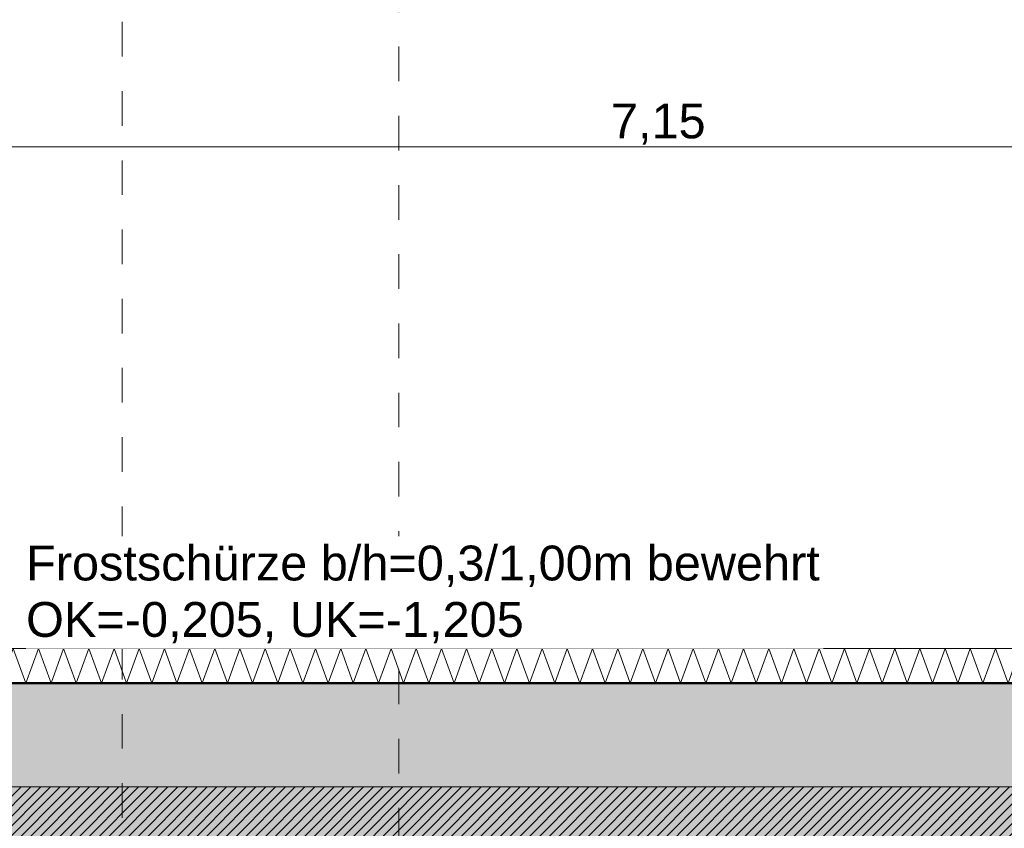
# Model space of a CAD drawing. Header units: metres. Extents: x -273 to 6, y -183 to 13.
# Tile 233 of 256: x -71.84 to -69, y -28.42 to -26.08. Entities that reach past the tile are written whole.
import ezdxf

# ---------------------------------------------------------------- set-up
doc = ezdxf.new("R2010")
doc.units = ezdxf.units.M
doc.header["$LTSCALE"] = 0.05
doc.header["$PDMODE"] = 1
doc.header["$PDSIZE"] = -2
doc.linetypes.add('ISO-03 Gestrichelt mit Abstand-3', pattern=[1.524, 0.6096, -0.9144])
doc.layers.get('0').update_dxf_attribs({"lineweight": 25})
for name, color, linetype, lineweight, true_color in [('00 -Bauelemente -Dämmung innen', 7, 'Continuous', 9, 0xff7fe6), ('30 -32 Gründung-4 Frostschürze', 7, 'Continuous', 9, 0x66aaff), ('70 -72 Beschriftung- 1 Beschriftung allgemein', 7, 'Continuous', 9, 0xff6633), ('70 -76 Bemaßung- 2 Allgemein', 7, 'Continuous', 5, 0x6666cc)]:
    doc.layers.add(name, color=color, linetype=linetype, lineweight=lineweight, true_color=true_color)
doc.layers.add('30 -35 Decken- 2 Beläge- Dämmung', color=7, linetype='Continuous', lineweight=9)
doc.layers.add('Keine', color=7, linetype='Continuous', lineweight=9)
doc.styles.add('Arial', font='arial.ttf')
doc.dimstyles.new('k+k_klein', dxfattribs={"dimtxt": 0.100689, "dimasz": 0.05302, "dimexe": 0.05, "dimexo": 0.15, "dimgap": 0.005, "dimtad": 1, "dimdec": 3, "dimtxsty": 'Arial', "dimblk": 'VW_SLASH-2', "dimblk1": 'VW_SLASH-2', "dimblk2": 'VW_SLASH-2', "dimcen": 0, "dimdle": 0.025, "dimadec": 3, "dimazin": 0, "dimtfac": 0.75, "dimtdec": 3, "dimtix": 1, "dimtmove": 0, "dimatfit": 0, "dimldrblk": 'VW_FILLEDARROW', "dimfxl": 0.1, "dimfxlon": 1, "dimfrac": 2, "dimtolj": 1, "dimarcsym": 0})

# ---------------------------------------------------------------- blocks, each defined once
blk = doc.blocks.new('Gruppe-614')
at = {"color": 255, "linetype": 'Continuous', "lineweight": 5}
blk.add_wipeout([(-73.571, -27.997), (-67.671, -27.997), (-67.671, -27.897), (-73.571, -27.897)], dxfattribs=at).dxf.layer = '00 -Bauelemente -Dämmung innen'
blk = doc.blocks.new('Gruppe-615')
at = {"layer": '00 -Bauelemente -Dämmung innen', "color": 7, "transparency": 33554687, "flags": 128}
blk.add_lwpolyline([(-73.571, -27.997), (-73.5346, -27.897), (-73.4982, -27.997), (-73.4618, -27.897), (-73.4254, -27.997), (-73.389, -27.897), (-73.3526, -27.997), (-73.3162, -27.897), (-73.2798, -27.997), (-73.2434, -27.897), (-73.207, -27.997), (-73.1706, -27.897), (-73.1342, -27.997), (-73.0978, -27.897), (-73.0614, -27.997), (-73.025, -27.897), (-72.9886, -27.997), (-72.9523, -27.897), (-72.9159, -27.997), (-72.8795, -27.897), (-72.8431, -27.997), (-72.8067, -27.897), (-72.7703, -27.997), (-72.7339, -27.897), (-72.6975, -27.997), (-72.6611, -27.897), (-72.6247, -27.997), (-72.5883, -27.897), (-72.5519, -27.997), (-72.5155, -27.897), (-72.4791, -27.997), (-72.4427, -27.897), (-72.4063, -27.997), (-72.3699, -27.897), (-72.3335, -27.997), (-72.2971, -27.897), (-72.2607, -27.997), (-72.2243, -27.897), (-72.1879, -27.997), (-72.1515, -27.897), (-72.1151, -27.997), (-72.0787, -27.897), (-72.0423, -27.997), (-72.0059, -27.897), (-71.9695, -27.997), (-71.9331, -27.897), (-71.8967, -27.997), (-71.8603, -27.897), (-71.8239, -27.997), (-71.7875, -27.897), (-71.7511, -27.997), (-71.7148, -27.897), (-71.6784, -27.997), (-71.642, -27.897), (-71.6056, -27.997), (-71.5692, -27.897), (-71.5328, -27.997), (-71.4964, -27.897), (-71.46, -27.997), (-71.4236, -27.897), (-71.3872, -27.997), (-71.3508, -27.897), (-71.3144, -27.997), (-71.278, -27.897), (-71.2416, -27.997), (-71.2052, -27.897), (-71.1688, -27.997), (-71.1324, -27.897), (-71.096, -27.997), (-71.0596, -27.897), (-71.0232, -27.997), (-70.9868, -27.897), (-70.9504, -27.997), (-70.914, -27.897), (-70.8776, -27.997), (-70.8412, -27.897), (-70.8048, -27.997), (-70.7684, -27.897), (-70.732, -27.997), (-70.6956, -27.897), (-70.6592, -27.997), (-70.6228, -27.897), (-70.5864, -27.997), (-70.55, -27.897), (-70.5136, -27.997), (-70.4773, -27.897), (-70.4409, -27.997), (-70.4045, -27.897), (-70.3681, -27.997), (-70.3317, -27.897), (-70.2953, -27.997), (-70.2589, -27.897), (-70.2225, -27.997), (-70.1861, -27.897), (-70.1497, -27.997), (-70.1133, -27.897), (-70.0769, -27.997), (-70.0405, -27.897), (-70.0041, -27.997), (-69.9677, -27.897), (-69.9313, -27.997), (-69.8949, -27.897), (-69.8585, -27.997), (-69.8221, -27.897), (-69.7857, -27.997), (-69.7493, -27.897), (-69.7129, -27.997), (-69.6765, -27.897), (-69.6401, -27.997), (-69.6037, -27.897), (-69.5673, -27.997), (-69.5309, -27.897), (-69.4945, -27.997), (-69.4581, -27.897), (-69.4217, -27.997), (-69.3853, -27.897), (-69.3489, -27.997), (-69.3125, -27.897), (-69.2762, -27.997), (-69.2398, -27.897), (-69.2034, -27.997), (-69.167, -27.897), (-69.1306, -27.997), (-69.0942, -27.897), (-69.0578, -27.997), (-69.0214, -27.897), (-68.985, -27.997), (-68.9486, -27.897), (-68.9122, -27.997), (-68.8758, -27.897), (-68.8394, -27.997), (-68.803, -27.897), (-68.7666, -27.997), (-68.7302, -27.897), (-68.6938, -27.997), (-68.6574, -27.897), (-68.621, -27.997), (-68.5846, -27.897), (-68.5482, -27.997), (-68.5118, -27.897), (-68.4754, -27.997), (-68.439, -27.897), (-68.4026, -27.997), (-68.3662, -27.897), (-68.3298, -27.997), (-68.2934, -27.897), (-68.257, -27.997), (-68.2206, -27.897), (-68.1842, -27.997), (-68.1478, -27.897), (-68.1114, -27.997), (-68.075, -27.897), (-68.0387, -27.997), (-68.0023, -27.897), (-67.9659, -27.997), (-67.9295, -27.897), (-67.8931, -27.997), (-67.8567, -27.897), (-67.8203, -27.997), (-67.7839, -27.897), (-67.7475, -27.997), (-67.7111, -27.897), (-67.6747, -27.997), (-67.671, -27.9869)], dxfattribs=at)
blk = doc.blocks.new('Gruppe-616')
at = {"layer": '00 -Bauelemente -Dämmung innen', "color": 7, "linetype": 'Continuous', "lineweight": 9, "transparency": 33554687}
blk.add_line((-73.571, -27.897), (-73.571, -27.997), dxfattribs=at)
blk = doc.blocks.new('Gruppe-617')
at = {"layer": '00 -Bauelemente -Dämmung innen', "color": 7, "linetype": 'Continuous', "lineweight": 9, "transparency": 33554687}
blk.add_line((-67.671, -27.997), (-67.671, -27.897), dxfattribs=at)
blk = doc.blocks.new('Gruppe-618')
at = {"color": 7, "transparency": 33554687}
for name in ['Gruppe-616', 'Gruppe-617']:
    blk.add_blockref(name, (0, 0), dxfattribs=at)
blk = doc.blocks.new('Gruppe-619')
at = {"layer": '00 -Bauelemente -Dämmung innen', "color": 7, "linetype": 'Continuous', "lineweight": 9, "transparency": 33554687}
blk.add_line((-67.671, -27.897), (-73.571, -27.897), dxfattribs=at)
blk = doc.blocks.new('Gruppe-620')
at = {"layer": '00 -Bauelemente -Dämmung innen', "color": 7, "linetype": 'Continuous', "lineweight": 9, "transparency": 33554687}
blk.add_line((-73.571, -27.997), (-67.671, -27.997), dxfattribs=at)
blk = doc.blocks.new('Gruppe-621')
at = {"color": 7, "transparency": 33554687}
for name in ['Gruppe-619', 'Gruppe-620']:
    blk.add_blockref(name, (0, 0), dxfattribs=at)
blk = doc.blocks.new('Gruppe-622')
at = {"layer": '00 -Bauelemente -Dämmung innen', "color": 7}
blk.add_blockref('Gruppe-614', (0, 0), dxfattribs=at)
at = {"color": 7, "transparency": 33554687}
for name in ['Gruppe-618', 'Gruppe-621']:
    blk.add_blockref(name, (0, 0), dxfattribs=at)
at = {"layer": '00 -Bauelemente -Dämmung innen', "color": 7, "transparency": 33554687}
blk.add_blockref('Gruppe-615', (0, 0), dxfattribs=at)
blk = doc.blocks.new('Gruppe-623')
at = {"layer": '00 -Bauelemente -Dämmung innen', "color": 7, "transparency": 33554687}
blk.add_blockref('Gruppe-622', (0, 0), dxfattribs=at)
at = {"layer": '00 -Bauelemente -Dämmung innen', "color": 0, "flags": 1}
for tag in ['prm0_value', 'prm1_value', 'prm2_value', 'prm3_value', 'prm4_value', 'prm5_value', 'prm6_value', 'IFC_UUID', 'instanceID', 'prm0_name', 'prm0_type', 'prm1_name', 'prm1_type', 'prm2_name', 'prm2_type', 'prm3_name', 'prm3_type', 'prm4_name', 'prm4_type', 'prm5_name', 'prm5_type', 'prm6_name', 'prm6_type']:
    blk.add_attdef(tag, (-73.571, -27.997), '', height=0.00018, dxfattribs=at)
blk = doc.blocks.new('Gruppe-2490')
at = {"layer": 'Keine', "color": 7, "linetype": 'ISO-03 Gestrichelt mit Abstand-3', "lineweight": 9, "flags": 128}
blk.add_lwpolyline([(-88.6823, -40.004), (-88.6823, -41.3969), (-88.896, -41.3969), (-88.896, -42.1969), (-88.6823, -42.1969), (-88.6823, -43.104), (-86.2423, -43.104), (-86.2423, -42.1969), (-53.0011, -42.1969), (-53.0011, -41.3969), (-70.7461, -41.3969), (-70.7461, -20.5719), (-71.5461, -20.5719), (-71.5461, -41.3969), (-86.2423, -41.3969), (-86.2423, -40.004)], close=True, dxfattribs=at)
blk = doc.blocks.new('_FU_2D LP5 (2D)')
at = {"layer": '30 -35 Decken- 2 Beläge- Dämmung', "linetype": 'Continuous', "lineweight": 18, "true_color": 0xd9d9d9}
h = blk.add_hatch(dxfattribs=at)
h.set_pattern_fill('Schraffur grau', color=254, style=0, pattern_type=2)
h.set_pattern_definition([(45, (-88.613402, -25.839444), (0.014142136, -0.014142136), [])])
h.paths.add_polyline_path([(-75.77099996, -21.84704198), (-74.77099996, -21.84704198), (-74.77099996, -20.54704198), (-75.67099996, -20.54704198), (-75.67099996, -14.84704198), (-79.77099996, -14.84704198), (-79.77099996, -29.09704198), (-80.92099996, -29.09704198), (-80.92099996, -29.93902719), (-80.92109109, -29.93902719), (-80.92109109, -33.19704198), (-84.92099996, -33.19704198), (-84.92099996, -29.93902719), (-84.92109109, -29.93902719), (-84.92109109, -29.09704198), (-89.17099996, -29.09704198), (-89.17099996, -33.19704198), (-93.17109109, -33.19704198), (-93.17109109, -29.09704198), (-98.82099996, -29.09704198), (-98.82099996, -34.09704198), (-75.67099996, -34.09704198), (-75.67099996, -30.59704198), (-73.67099996, -30.59704198), (-73.67099996, -35.19704198), (-74.57099996, -35.19704198), (-74.57099996, -38.67204198), (-73.89599996, -38.67204198), (-73.89599996, -39.34704198), (-67.52099996, -39.34704198), (-67.52099996, -38.34704198), (-65.32099996, -38.34704198), (-65.32099996, -39.34704198), (-59.27099996, -39.34704198), (-59.27099996, -38.34704198), (-57.07099996, -38.34704198), (-57.07099996, -39.34704198), (-50.67099996, -39.34704198), (-50.67099996, -28.29704198), (-56.92099996, -28.29704198), (-56.92099996, -32.44704198), (-59.42099996, -32.44704198), (-59.42099996, -28.29704198), (-65.17099996, -28.29704198), (-65.17099996, -32.44704198), (-67.67099996, -32.44704198), (-67.67099996, -28.29704198), (-73.57099996, -28.29704198), (-73.57099996, -29.29704198), (-75.77099996, -29.29704198), (-75.77099996, -27.09704198), (-74.77099996, -27.09704198), (-74.77099996, -24.04704198), (-75.77099996, -24.04704198)])
at = {"layer": '30 -35 Decken- 2 Beläge- Dämmung', "flags": 128}
blk.add_lwpolyline([(-67.67099996, -32.44704198), (-67.67099996, -28.29704198), (-73.57099996, -28.29704198), (-73.57099996, -29.29704198)], dxfattribs=at)
at = {"layer": '00 -Bauelemente -Dämmung innen', "color": 7}
blk.add_blockref('Gruppe-623', (0, 0), dxfattribs=at)
at = {"layer": '30 -32 Gründung-4 Frostschürze', "linetype": 'Continuous', "lineweight": 0, "transparency": 33554534}
blk.add_hatch(color=161, dxfattribs=at).paths.add_polyline_path([(-73.57099996, -27.99704198), (-67.67099996, -27.99704198), (-67.67099996, -28.29704198), (-73.57099996, -28.29704198)])
at = {"layer": 'Keine', "linetype": 'Continuous', "lineweight": 0, "transparency": 33554511}
h = blk.add_hatch(color=43, dxfattribs=at)
h.paths.add_polyline_path([(-75.67109109, -30.59704198), (-73.67099996, -30.59704198), (-73.67099996, -35.19704198), (-74.57099996, -35.19704198), (-74.57099996, -38.67204198), (-73.89599996, -38.67204198), (-73.89599996, -39.34704198), (-67.52099996, -39.34704198), (-67.52099996, -38.34704198), (-65.32099996, -38.34704198), (-65.32099996, -39.34704198), (-59.27099996, -39.34704198), (-59.27099996, -38.34704198), (-57.07099996, -38.34704198), (-57.07099996, -39.34704198), (-50.67099996, -39.34704198), (-50.67099996, -28.29704198), (-56.92099996, -28.29704198), (-56.92099996, -32.44704198), (-59.42099996, -32.44704198), (-59.42099996, -28.29704198), (-65.17099996, -28.29704198), (-65.17099996, -32.44704198), (-67.67099996, -32.44704198), (-67.67099996, -28.29704198), (-73.57099996, -28.29704198), (-73.57099996, -29.29704198), (-75.77099996, -29.29704198), (-75.77099996, -27.09704198), (-74.77099996, -27.09704198), (-74.77099996, -24.04704198), (-75.77099996, -24.04704198), (-75.77099996, -21.84704198), (-74.77099996, -21.84704198), (-74.77099996, -20.54704198), (-75.67109109, -20.54704198), (-75.67109109, -10.69704198), (-75.42109109, -10.69704198), (-75.42109109, -9.44704198), (-81.42109109, -9.44704198), (-81.42109109, -13.94704198), (-84.42109109, -13.94704198), (-84.42109109, -6.44704198), (-81.95609109, -6.44704198), (-81.95609109, -3.29008264), (-84.69599996, -3.29008264), (-84.69599996, -0.54704198), (-88.07099996, -0.54704198), (-88.07099996, -2.44704198), (-89.37099996, -2.44704198), (-89.37099996, -0.54704198), (-89.57099996, -0.54704198), (-89.57099996, -2.89008719), (-92.77099996, -2.89008719), (-92.77099996, -0.54704198), (-93.72109109, -0.54704198), (-93.72109109, -8.09704198), (-92.67109109, -8.09704198), (-92.67109109, -6.44704198), (-89.67109109, -6.44704198), (-89.67109109, -13.94704198), (-92.67109109, -13.94704198), (-92.67109109, -9.29704198), (-98.82109109, -9.29704198), (-98.82109109, -11.09704198), (-94.09609109, -11.09704198), (-94.09609109, -23.54704198), (-98.82109109, -23.54704198), (-98.82109109, -34.09704198), (-75.67109109, -34.09704198)])
h.paths.add_polyline_path([(-89.17109109, -33.19704198), (-93.17109109, -33.19704198), (-93.17109109, -29.19704198), (-89.17109109, -29.19704198)])
h.paths.add_polyline_path([(-84.92109109, -29.19704198), (-80.92109109, -29.19704198), (-80.92109109, -33.19704198), (-84.92109109, -33.19704198)])
h.paths.add_polyline_path([(-85.12109109, -17.39704198), (-80.72109109, -17.39704198), (-80.72109109, -25.49704198), (-85.12109109, -25.49704198)])
h.paths.add_polyline_path([(-88.97109109, -25.49704198), (-93.37109109, -25.49704198), (-93.37109109, -17.39704198), (-88.97109109, -17.39704198)])
at = {"layer": '30 -32 Gründung-4 Frostschürze', "flags": 128}
blk.add_lwpolyline([(-73.57099996, -27.99704198), (-67.67099996, -27.99704198), (-67.67099996, -28.29704198), (-73.57099996, -28.29704198)], close=True, dxfattribs=at)
at = {"layer": 'Keine', "flags": 128}
blk.add_lwpolyline([(-67.67099996, -32.44704198), (-67.67099996, -28.29704198), (-73.57099996, -28.29704198), (-73.57099996, -29.29704198)], dxfattribs=at)
at = {"layer": '70 -72 Beschriftung- 1 Beschriftung allgemein', "color": 7}
blk.add_blockref('Gruppe-2490', (0, 0), dxfattribs=at)
at = {"layer": '70 -72 Beschriftung- 1 Beschriftung allgemein', "color": 103, "lineweight": 50, "true_color": 0x66cc7f, "flags": 128}
blk.add_lwpolyline([(-67.67099996, -27.99704198), (-73.57099996, -27.99704198), (-73.57099996, -27.09704198), (-74.47099996, -27.09704198), (-74.47099996, -24.04704198), (-73.57099996, -24.04704198), (-73.57099996, -21.84704198), (-74.47099996, -21.84704198), (-74.47099996, -20.54704198), (-73.67099996, -20.54704198), (-73.67099996, -20.14704198), (-68.12099996, -20.14704198)], dxfattribs=at)
blk = doc.blocks.new('Gruppe-2719')
at = {"color": 255}
blk.add_wipeout([(-71.8235, -27.897), (-69.5185, -27.897), (-69.5185, -27.5725), (-71.8235, -27.5725)], dxfattribs=at).dxf.layer = '70 -72 Beschriftung- 1 Beschriftung allgemein'
at = {"layer": '70 -72 Beschriftung- 1 Beschriftung allgemein', "insert": (-71.8235, -27.5995), "char_height": 0.100689, "attachment_point": 1, "line_spacing_factor": 0.970891, "style": 'Arial'}
blk.add_mtext('Frostschürze b/h=0,3/1,00m bewehrt\\POK=-0,205, UK=-1,205', dxfattribs=at)
blk = doc.blocks.new('VW_SLASH-2')
at = {"color": 0, "linetype": 'ByBlock', "lineweight": -2, "transparency": 16777216}
blk.add_line((0.472, 0), (-1, 0), dxfattribs=at)
at = {"color": 0, "lineweight": 5, "transparency": 16777216, "flags": 128}
blk.add_lwpolyline([(0.5, 0.5), (-0.5, -0.5)], dxfattribs=at)
blk = doc.blocks.new('*D3819')
at = {"layer": '70 -76 Bemaßung- 2 Allgemein', "color": 0, "lineweight": -2}
for p, q in [((-73.571, -26.547), (-73.571, -26.397)), ((-66.421, -26.547), (-66.421, -26.397)), ((-66.474, -26.447), (-73.518, -26.447))]:
    blk.add_line(p, q, dxfattribs=at)
at = {"layer": 'Defpoints', "color": 0}
for p in [(-73.571, -26.447), (-66.421, -26.947), (-73.571, -27.097)]:
    blk.add_point(p, dxfattribs=at)
at = {"layer": '70 -76 Bemaßung- 2 Allgemein', "color": 0, "lineweight": -2, "xscale": 0.05302001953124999, "yscale": 0.05302001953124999, "zscale": 0.05302001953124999, "rotation": 180}
blk.add_blockref('VW_SLASH-2', (-73.571, -26.447), dxfattribs=at)
at = {"layer": '70 -76 Bemaßung- 2 Allgemein', "color": 0, "lineweight": -2, "xscale": 0.05302001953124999, "yscale": 0.05302001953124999, "zscale": 0.05302001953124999}
blk.add_blockref('VW_SLASH-2', (-66.421, -26.447), dxfattribs=at)
at = {"layer": '70 -76 Bemaßung- 2 Allgemein', "color": 0, "insert": (-69.996, -26.3816), "char_height": 0.10069, "attachment_point": 5, "style": 'Arial'}
blk.add_mtext('\\A1;7,15', dxfattribs=at)
blk = doc.blocks.new('VW_FILLEDARROW')
at = {"linetype": 'Continuous', "lineweight": 0, "transparency": 16777216}
blk.add_hatch(color=0, dxfattribs=at).paths.add_polyline_path([(-2.829, 0.758), (0, 0), (-2.829, -0.758)])
at = {"color": 0, "lineweight": 5, "transparency": 16777216, "flags": 128}
blk.add_lwpolyline([(-2.829, 0.758), (0, 0), (-2.829, -0.758)], close=True, dxfattribs=at)
blk = doc.blocks.new('*D3828')
at = {"layer": '70 -76 Bemaßung- 2 Allgemein', "color": 0, "lineweight": -2}
for p, q in [((-73.471, -26.047), (-73.471, -25.897)), ((-67.771, -26.047), (-67.771, -25.897)), ((-67.824, -25.947), (-73.418, -25.947))]:
    blk.add_line(p, q, dxfattribs=at)
at = {"layer": 'Defpoints', "color": 0}
for p in [(-73.471, -25.947), (-67.771, -26.847), (-73.471, -26.997)]:
    blk.add_point(p, dxfattribs=at)
at = {"layer": '70 -76 Bemaßung- 2 Allgemein', "color": 0, "lineweight": -2, "xscale": 0.05302001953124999, "yscale": 0.05302001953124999, "zscale": 0.05302001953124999, "rotation": 180}
blk.add_blockref('VW_SLASH-2', (-73.471, -25.947), dxfattribs=at)
at = {"layer": '70 -76 Bemaßung- 2 Allgemein', "color": 0, "lineweight": -2, "xscale": 0.05302001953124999, "yscale": 0.05302001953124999, "zscale": 0.05302001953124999}
blk.add_blockref('VW_SLASH-2', (-67.771, -25.947), dxfattribs=at)
at = {"layer": '70 -76 Bemaßung- 2 Allgemein', "color": 0, "insert": (-70.621, -25.8816), "char_height": 0.10069, "attachment_point": 5, "style": 'Arial'}
blk.add_mtext('\\A1;5,70', dxfattribs=at)
blk = doc.blocks.new('Gruppe-2824')
at = {"layer": '70 -76 Bemaßung- 2 Allgemein'}
dim = blk.add_linear_dim(base=(-73.57099996, -26.44704198), p1=(-66.42099996, -26.94704198), p2=(-73.57099996, -27.09704198), text='7,15', dimstyle='k+k_klein', override={"dimtxt": 0.100689, "dimgap": 0.005, "dimdec": 8, "dimpost": '<>', "dimtxsty": 'Arial', "dimtmove": 2}, dxfattribs=at)
dim.commit()
dim.dimension.update_dxf_attribs({"geometry": '*D3819', "text_midpoint": (-69.99599996, -26.38157844)})
blk = doc.blocks.new('Gruppe-2825')
at = {"layer": '70 -76 Bemaßung- 2 Allgemein'}
dim = blk.add_linear_dim(base=(-73.47099996, -25.94704198), p1=(-67.77099996, -26.84704198), p2=(-73.47099996, -26.99704198), text='5,70', dimstyle='k+k_klein', override={"dimtxt": 0.100689, "dimgap": 0.005, "dimdec": 8, "dimpost": '<>', "dimtxsty": 'Arial', "dimtmove": 2}, dxfattribs=at)
dim.commit()
dim.dimension.update_dxf_attribs({"geometry": '*D3828', "text_midpoint": (-70.62099996, -25.88157844)})
blk = doc.blocks.new('_FU_2D Bemaßung_ Beschriftung (3D)')
at = {"layer": '70 -72 Beschriftung- 1 Beschriftung allgemein', "color": 7}
blk.add_blockref('Gruppe-2719', (0, 0), dxfattribs=at)
at = {"layer": '70 -76 Bemaßung- 2 Allgemein'}
for name in ['Gruppe-2825', 'Gruppe-2824']:
    blk.add_blockref(name, (0, 0), dxfattribs=at)

msp = doc.modelspace()

# ---------------------------------------------------------------- block references
at = {"layer": 'Keine', "color": 1}
msp.add_blockref('_FU_2D LP5 (2D)', (0, 0), dxfattribs=at)

# ---------------------------------------------------------------- next in the draw order: block references
msp.add_blockref('_FU_2D Bemaßung_ Beschriftung (3D)', (0, 0), dxfattribs=at)

doc.saveas('drawing.dxf')
